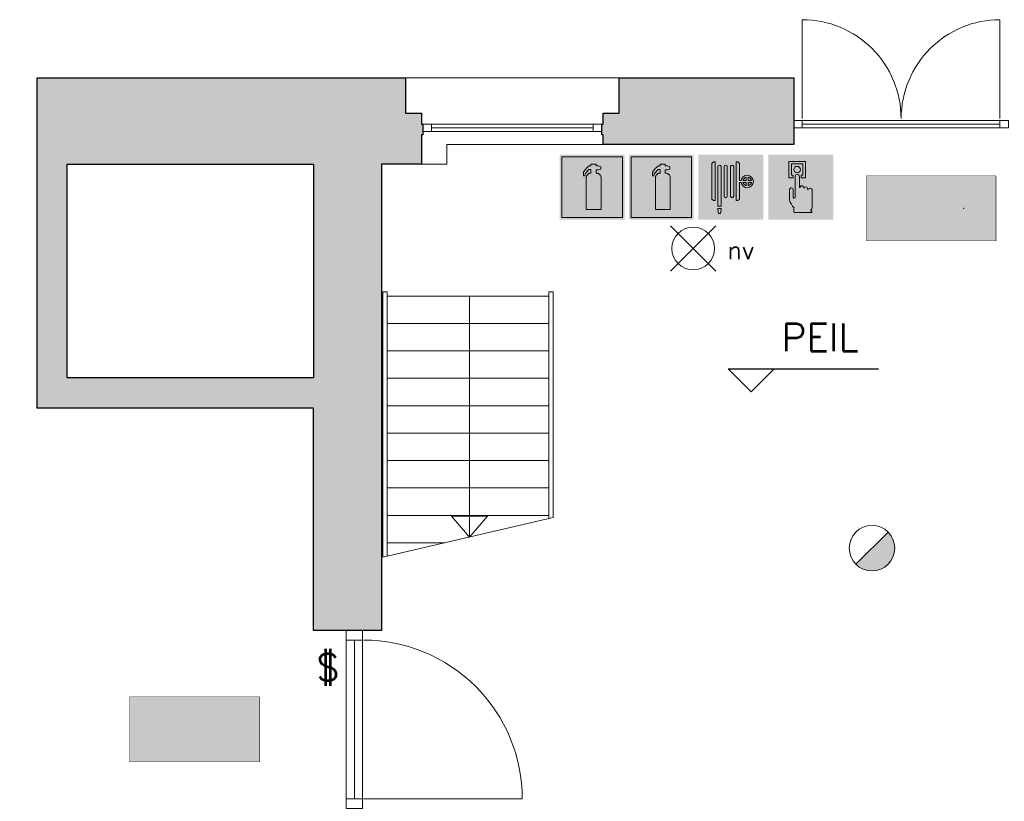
# Model space of a CAD drawing. Header units: millimetres. Extents: x -13022 to 1371524, y -38729 to 632593.
# Tile 39 of 256: x 663490 to 670314, y -17803 to -12387. Entities that reach past the tile are written whole.
import ezdxf

# ---------------------------------------------------------------- set-up
doc = ezdxf.new("R2010")
doc.units = ezdxf.units.MM
doc.header["$LTSCALE"] = 35
doc.linetypes.add('DASHED', pattern=[200, 100, -100])
for name, color, linetype, lineweight in [('A OPMER', 10, 'Continuous', 50), ('Al65----_beveiliging-inst', 92, 'Continuous', 9), ('B6 TEKST', 7, 'Continuous', 25), ('B95 tekst', 7, 'Continuous', 25), ('brandveiligheid voorzieningen', 10, 'Continuous', 9)]:
    doc.layers.add(name, color=color, linetype=linetype, lineweight=lineweight)
for name, color, linetype in [('LAYER102', 1, 'Continuous'), ('LAYER111', 7, 'Continuous'), ('LAYER22', 7, 'Continuous'), ('LAYER24', 7, 'Continuous'), ('LAYER28', 7, 'Continuous'), ('LAYER30', 7, 'Continuous'), ('LAYER31', 7, 'Continuous')]:
    doc.layers.add(name, color=color, linetype=linetype)
doc.styles.add('Algemeen', font='simplex.shx', dxfattribs={"height": 2.5})
doc.styles.add('SIMPLEX', font='SIMPLEX.SHX', dxfattribs={"width": 0.75})
doc.styles.get("Standard").update_dxf_attribs({"font": 'simplex.shx'})

# ---------------------------------------------------------------- blocks, each defined once
blk = doc.blocks.new('Vluchtrichting rechtdoor of naar beneden')
at = {"layer": 'Al65----_beveiliging-inst', "linetype": 'Continuous', "true_color": 0xffffff}
h = blk.add_hatch(color=7, dxfattribs=at)
edge = h.paths.add_edge_path()
edge.add_arc((-2.144871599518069, 5.962014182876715), 0.7575082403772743, 92.12804183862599, 178.1854773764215)
edge.add_arc((-2.162808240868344, 5.987162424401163), 0.7391926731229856, 180.0901010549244, 191.5625830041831)
edge.add_line((-2.887000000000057, 5.838999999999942), (-4.652000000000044, 5.838999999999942))
edge.add_line((-4.652000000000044, 5.838999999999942), (-5.698000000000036, 4.786999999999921))
edge.add_line((-5.698000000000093, 4.787000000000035), (-5.285000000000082, 4.372000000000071))
edge.add_line((-5.285000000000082, 4.371999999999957), (-4.410000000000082, 5.252999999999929))
edge.add_line((-4.410000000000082, 5.252999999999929), (-3.544000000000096, 5.252999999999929))
edge.add_line((-3.544000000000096, 5.252999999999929), (-5.5270000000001, 3.346000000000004))
edge.add_line((-5.527000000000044, 3.346000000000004), (-6.694000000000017, 3.346000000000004))
edge.add_line((-6.69399999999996, 3.346000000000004), (-6.69399999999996, 2.613000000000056))
edge.add_line((-6.69399999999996, 2.613000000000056), (-4.495999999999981, 2.613000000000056))
edge.add_line((-4.496000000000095, 2.613000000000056), (-4.136000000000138, 2.974000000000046))
edge.add_line((-4.136000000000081, 2.973999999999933), (-3.19300000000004, 2.02599999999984))
edge.add_line((-3.192999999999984, 2.025999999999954), (-3.192999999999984, 0.8519999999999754))
edge.add_line((-3.192999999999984, 0.8519999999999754), (-2.463999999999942, 0.8519999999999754))
edge.add_line((-2.463999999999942, 0.8519999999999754), (-2.463999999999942, 2.329999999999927))
edge.add_line((-2.463999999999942, 2.329999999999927), (-3.620999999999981, 3.492999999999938))
edge.add_line((-3.621000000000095, 3.492999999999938), (-3.192000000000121, 3.923000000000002))
edge.add_line((-3.192000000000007, 3.923000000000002), (-2.427999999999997, 3.153999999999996))
edge.add_line((-2.428000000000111, 3.153999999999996), (-2.033000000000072, 3.551999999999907))
edge.add_line((-2.033000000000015, 3.551999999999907), (-2.797000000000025, 4.320999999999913))
edge.add_line((-2.797000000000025, 4.320999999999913), (-2.317000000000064, 4.802999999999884))
edge.add_line((-2.317000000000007, 4.802999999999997), (-2.317000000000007, 5.267000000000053))
edge.add_line((-2.317000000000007, 5.267000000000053), (-2.173000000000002, 5.253000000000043))
edge.add_arc((-2.201310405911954, 6.011200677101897), 0.7587290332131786, 272.1383699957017, 358.096608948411)
edge.add_arc((-2.20364048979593, 5.95847877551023), 0.7611382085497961, 2.072151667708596, 87.69286938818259)
for points in [[(1.180499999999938, 2.889000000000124), (1.180499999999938, 5.804000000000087), (0.5774999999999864, 5.804000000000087), (0.5774999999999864, 2.889000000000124), (-0.5710000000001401, 2.889000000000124), (0.8789999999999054, 1.421000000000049), (2.333999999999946, 2.889000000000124)], [(3.807999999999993, 1.105999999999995), (6.432999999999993, 1.105999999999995), (6.432999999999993, 6.344000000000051), (3.807999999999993, 6.344000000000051)]]:
    blk.add_hatch(color=7, dxfattribs=at).paths.add_polyline_path(points)
at = {"layer": 'Al65----_beveiliging-inst', "color": 7, "true_color": 0xffffff, "const_width": 0.05}
blk.add_lwpolyline([(-7.5, 0), (7.5, 0), (7.5, 7.5), (-7.5, 7.5)], close=True, dxfattribs=at)
at = {"layer": 'Al65----_beveiliging-inst', "color": 255}
blk.add_point((3.75, 3.749999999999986), dxfattribs=at)
at = {"layer": 'Al65----_beveiliging-inst', "color": 7, "true_color": 0xffffff}
blk.add_solid([(-7.5, 0), (7.5, 0), (-7.5, 7.5), (7.5, 7.5)], dxfattribs=at)
at = {"layer": 'Al65----_beveiliging-inst', "color": 92}
blk.add_solid([(-7.25, 0.25), (7.25, 0.25), (-7.25, 7.25), (7.25, 7.25)], dxfattribs=at)
blk = doc.blocks.new('Vluchtrichting linksaf')
at = {"layer": 'Al65----_beveiliging-inst', "linetype": 'Continuous', "true_color": 0xffffff}
for points in [[(-6.69399999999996, 1.10590000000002), (-4.06899999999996, 1.10590000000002), (-4.06899999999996, 6.343900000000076), (-6.69399999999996, 6.343900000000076)], [(-1.985000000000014, 3.44789999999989), (0.92999999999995, 3.44789999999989), (0.92999999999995, 4.050899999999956), (-1.985000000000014, 4.050899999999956), (-1.985000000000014, 5.199399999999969), (-3.452999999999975, 3.749399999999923), (-1.985000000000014, 2.294399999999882)]]:
    blk.add_hatch(color=7, dxfattribs=at).paths.add_polyline_path(points)
h = blk.add_hatch(color=7, dxfattribs=at)
edge = h.paths.add_edge_path()
edge.add_ellipse((1.884371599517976, 5.962014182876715), major_axis=(-0.5356392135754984, 0.5356392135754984), ratio=0.9999999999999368, start_angle=226.8145226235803, end_angle=312.87195816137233, ccw=False)
edge.add_ellipse((1.902308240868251, 5.987162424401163), major_axis=(0.5226881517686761, 0.5226881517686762), ratio=0.9999999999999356, start_angle=303.43741699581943, end_angle=314.9098989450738, ccw=False)
edge.add_line((2.626499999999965, 5.838999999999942), (4.391499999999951, 5.838999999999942))
edge.add_line((4.391499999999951, 5.838999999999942), (5.437499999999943, 4.787000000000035))
edge.add_line((5.4375, 4.787000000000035), (5.024499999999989, 4.371999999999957))
edge.add_line((5.024499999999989, 4.371999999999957), (4.149499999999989, 5.252999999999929))
edge.add_line((4.149499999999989, 5.252999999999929), (3.283500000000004, 5.252999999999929))
edge.add_line((3.283500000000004, 5.252999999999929), (5.266500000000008, 3.346000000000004))
edge.add_line((5.266499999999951, 3.346000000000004), (6.433499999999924, 3.346000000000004))
edge.add_line((6.433499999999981, 3.346000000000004), (6.433499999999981, 2.613000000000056))
edge.add_line((6.433499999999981, 2.613000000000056), (4.235500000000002, 2.613000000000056))
edge.add_line((4.235500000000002, 2.613000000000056), (3.875500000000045, 2.973999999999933))
edge.add_line((3.875499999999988, 2.973999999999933), (2.932499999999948, 2.025999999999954))
edge.add_line((2.932500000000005, 2.025999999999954), (2.932500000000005, 0.8519999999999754))
edge.add_line((2.932500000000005, 0.8519999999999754), (2.203499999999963, 0.8519999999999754))
edge.add_line((2.203499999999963, 0.8519999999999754), (2.203499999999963, 2.329999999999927))
edge.add_line((2.203499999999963, 2.329999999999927), (3.360500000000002, 3.492999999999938))
edge.add_line((3.360500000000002, 3.492999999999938), (2.931500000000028, 3.923000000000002))
edge.add_line((2.931500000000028, 3.923000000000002), (2.167500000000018, 3.153999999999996))
edge.add_line((2.167500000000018, 3.153999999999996), (1.77249999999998, 3.551999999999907))
edge.add_line((1.772499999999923, 3.551999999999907), (2.536499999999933, 4.320999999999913))
edge.add_line((2.536499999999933, 4.320999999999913), (2.056499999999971, 4.802999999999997))
edge.add_line((2.056500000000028, 4.802999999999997), (2.056500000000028, 5.267000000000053))
edge.add_line((2.056500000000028, 5.267000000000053), (1.912500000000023, 5.252999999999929))
edge.add_ellipse((1.940810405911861, 6.011200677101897), major_axis=(-0.536502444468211, 0.536502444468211), ratio=0.9999999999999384, start_angle=46.90339105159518, end_angle=132.861630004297, ccw=False)
edge.add_ellipse((1.943140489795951, 5.95847877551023), major_axis=(-0.5382059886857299, 0.5382059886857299), ratio=0.9999999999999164, start_angle=-42.69286938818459, end_angle=42.92784833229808, ccw=False)
at = {"layer": 'Al65----_beveiliging-inst', "color": 7, "true_color": 0xffffff, "const_width": 0.05}
blk.add_lwpolyline([(-7.5, 0), (7.5, 0), (7.5, 7.5), (-7.5, 7.5)], close=True, dxfattribs=at)
at = {"layer": 'Al65----_beveiliging-inst', "color": 7, "true_color": 0xffffff}
blk.add_solid([(-7.5, 0), (7.5, 0), (-7.5, 7.5), (7.5, 7.5)], dxfattribs=at)
at = {"layer": 'Al65----_beveiliging-inst', "color": 92}
blk.add_solid([(-7.25, 0.25), (7.25, 0.25), (-7.25, 7.25), (7.25, 7.25)], dxfattribs=at)
blk = doc.blocks.new('Panieksluiting')
at = {"layer": 'brandveiligheid voorzieningen', "lineweight": 0, "style": 'Algemeen'}
blk.add_text('$', height=3.094130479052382, dxfattribs=at).set_placement((158.4270897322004, -91.61071185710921))
blk = doc.blocks.new('Handbrandblusser')
at = {"ltscale": 0.1}
h = blk.add_hatch(color=10, dxfattribs=at)
h.paths.add_polyline_path([(15.58817086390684, 7.19129838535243), (8.58817086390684, 7.191298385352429), (8.58817086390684, 0.1912983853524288), (15.58817086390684, 0.1912983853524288)])
h.paths.add_polyline_path([(11.40672454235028, 1.098164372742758), (13.12900348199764, 1.098164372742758), (13.12900348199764, 4.758457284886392), (13.12677351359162, 4.788704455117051), (13.12008360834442, 4.836965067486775), (13.1104204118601, 4.880023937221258), (13.08886405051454, 4.945816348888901), (13.06414856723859, 4.998700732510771), (13.02586744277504, 5.058231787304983), (12.9868429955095, 5.10755201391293), (12.95413679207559, 5.140689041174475), (12.91511234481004, 5.174693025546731), (12.85471736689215, 5.214862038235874), (12.8034280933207, 5.240967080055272), (12.75566960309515, 5.259943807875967), (12.69731876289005, 5.276512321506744), (12.64287036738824, 5.285856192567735), (12.59604103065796, 5.28951667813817), (12.54084931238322, 5.286337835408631), (12.54084931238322, 5.674156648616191), (12.81457793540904, 5.67415664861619), (13.0845899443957, 5.754687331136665), (13.0845899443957, 6.042806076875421), (12.81532125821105, 6.123336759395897), (12.53954849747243, 6.123336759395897), (12.53954849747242, 6.319943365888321), (11.93857200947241, 6.319943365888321), (11.93857200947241, 6.126611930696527), (11.75088300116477, 6.127189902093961), (11.71873428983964, 6.117557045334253), (11.67878068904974, 6.100892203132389), (11.63603962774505, 6.075461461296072), (11.59274107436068, 6.04087950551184), (11.52677117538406, 5.963623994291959), (11.43701494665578, 5.860263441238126), (11.3073051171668, 5.71442198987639), (11.15195065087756, 5.537081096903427), (11.1285359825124, 5.493347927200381), (11.1142270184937, 5.460018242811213), (11.10103303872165, 5.420716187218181), (11.09192733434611, 5.385170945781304), (11.08560909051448, 5.350011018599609), (11.08282162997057, 5.317451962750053), (11.08207830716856, 5.281714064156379), (11.08300746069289, 5.251563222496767), (11.07384385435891, 5.179348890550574), (11.07204344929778, 5.126432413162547), (11.07018514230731, 5.071814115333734), (11.06888432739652, 4.982228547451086), (11.2439368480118, 4.982228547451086), (11.25973245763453, 5.227384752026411), (11.71483184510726, 5.697949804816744), (11.93857200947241, 5.697949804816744), (11.93857200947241, 5.305699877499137), (11.91645815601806, 5.30415862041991), (11.8861677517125, 5.30107610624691), (11.84937327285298, 5.295007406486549), (11.80533139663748, 5.284411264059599), (11.761289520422, 5.269672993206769), (11.72170758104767, 5.252333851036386), (11.68881554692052, 5.235669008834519), (11.65592351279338, 5.215440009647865), (11.6274914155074, 5.195018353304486), (11.59980264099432, 5.173633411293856), (11.5775029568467, 5.152922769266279), (11.5553891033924, 5.130767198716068), (11.53234609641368, 5.105047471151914), (11.51320553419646, 5.080387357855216), (11.49871073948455, 5.059291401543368), (11.48718923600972, 5.041566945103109), (11.47343776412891, 5.017484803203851), (11.46024378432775, 4.99166874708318), (11.45039475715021, 4.969513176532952), (11.4394307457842, 4.941288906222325), (11.42883839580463, 4.909307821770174), (11.42103350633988, 4.880698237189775), (11.41360027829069, 4.843515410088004), (11.40858284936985, 4.803635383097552), (11.40672454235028, 4.773002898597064)], flags=16)
at = {"layer": 'brandveiligheid voorzieningen', "ltscale": 0.1, "true_color": 0xffffff}
blk.add_hatch(color=7, dxfattribs=at).paths.add_polyline_path([(13.12900348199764, 4.758457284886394), (13.12677351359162, 4.788704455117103), (13.12008360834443, 4.836965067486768), (13.11042041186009, 4.880023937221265), (13.08886405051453, 4.945816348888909), (13.06414856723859, 4.998700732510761), (13.02586744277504, 5.058231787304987), (12.98684299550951, 5.107552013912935), (12.95413679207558, 5.14068904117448), (12.91511234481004, 5.174693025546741), (12.85471736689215, 5.214862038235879), (12.8034280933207, 5.240967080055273), (12.75566960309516, 5.259943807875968), (12.69731876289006, 5.276512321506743), (12.64287036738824, 5.285856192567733), (12.59604103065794, 5.28951667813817), (12.54084931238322, 5.286337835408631), (12.54084931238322, 5.674156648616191), (12.81457793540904, 5.67415664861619), (13.0845899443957, 5.754687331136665), (13.0845899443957, 6.042806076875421), (12.81532125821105, 6.123336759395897), (12.53954849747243, 6.123336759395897), (12.53954849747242, 6.319943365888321), (11.93857200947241, 6.319943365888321), (11.93857200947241, 6.126611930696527), (11.75088300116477, 6.127189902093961), (11.71873428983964, 6.117557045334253), (11.67878068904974, 6.100892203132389), (11.63603962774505, 6.075461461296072), (11.59274107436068, 6.04087950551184), (11.52677117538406, 5.963623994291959), (11.43701494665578, 5.860263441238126), (11.3073051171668, 5.71442198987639), (11.15195065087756, 5.537081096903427), (11.1285359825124, 5.493347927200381), (11.1142270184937, 5.460018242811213), (11.10103303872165, 5.420716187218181), (11.09192733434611, 5.385170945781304), (11.08560909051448, 5.350011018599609), (11.08282162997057, 5.317451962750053), (11.08207830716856, 5.281714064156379), (11.08300746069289, 5.251563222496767), (11.07384385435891, 5.179348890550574), (11.07204344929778, 5.126432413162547), (11.07018514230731, 5.071814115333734), (11.06888432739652, 4.982228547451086), (11.2439368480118, 4.982228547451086), (11.25973245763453, 5.227384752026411), (11.71483184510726, 5.697949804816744), (11.93857200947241, 5.697949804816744), (11.93857200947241, 5.305699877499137), (11.91645815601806, 5.30415862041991), (11.8861677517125, 5.30107610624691), (11.84937327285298, 5.295007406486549), (11.80533139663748, 5.284411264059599), (11.761289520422, 5.269672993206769), (11.72170758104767, 5.252333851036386), (11.68881554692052, 5.235669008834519), (11.65592351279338, 5.215440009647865), (11.6274914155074, 5.195018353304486), (11.59980264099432, 5.173633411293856), (11.5775029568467, 5.152922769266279), (11.5553891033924, 5.130767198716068), (11.53234609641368, 5.105047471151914), (11.51320553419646, 5.080387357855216), (11.49871073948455, 5.059291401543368), (11.48718923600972, 5.041566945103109), (11.47343776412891, 5.017484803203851), (11.46024378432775, 4.99166874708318), (11.45039475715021, 4.969513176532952), (11.4394307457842, 4.941288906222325), (11.42883839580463, 4.909307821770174), (11.42103350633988, 4.880698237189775), (11.41360027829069, 4.843515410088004), (11.40858284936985, 4.803635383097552), (11.40672454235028, 4.773002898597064), (11.40672454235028, 1.098164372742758), (13.12900348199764, 1.098164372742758)])
at = {"color": 10, "lineweight": 5, "ltscale": 0.1}
blk.add_lwpolyline([(11.40672454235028, 1.099223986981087), (11.40672454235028, 4.773002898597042), (11.40858284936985, 4.803635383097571), (11.41360027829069, 4.843515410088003), (11.42103350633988, 4.88069823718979), (11.42883839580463, 4.909307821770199), (11.43943074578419, 4.941288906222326), (11.45039475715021, 4.969513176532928), (11.46024378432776, 4.991668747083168), (11.4734377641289, 5.017484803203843), (11.48718923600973, 5.041566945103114), (11.49871073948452, 5.059291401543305), (11.51320553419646, 5.080387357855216), (11.53234609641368, 5.10504747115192), (11.55538910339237, 5.130767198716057), (11.57750295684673, 5.152922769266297), (11.59980264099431, 5.173633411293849), (11.62749141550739, 5.195018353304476), (11.65592351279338, 5.215440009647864), (11.68881554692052, 5.23566900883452), (11.72170758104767, 5.252333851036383), (11.761289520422, 5.269672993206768), (11.80533139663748, 5.284411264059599), (11.84937327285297, 5.295007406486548), (11.88616775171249, 5.30107610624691), (11.91645815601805, 5.304158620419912), (11.93857200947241, 5.305699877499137), (11.93857200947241, 5.697949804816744), (11.71483184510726, 5.697949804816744), (11.25973245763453, 5.22738475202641), (11.2439368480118, 4.982228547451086), (11.06888432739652, 4.982228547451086), (11.07018514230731, 5.071814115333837), (11.07204344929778, 5.126432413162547), (11.07384385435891, 5.179348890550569), (11.0830074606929, 5.25156322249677), (11.08207830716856, 5.281714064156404), (11.08282162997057, 5.317451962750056), (11.08560909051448, 5.350011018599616), (11.09192733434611, 5.385170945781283), (11.10103303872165, 5.420716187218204), (11.11422701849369, 5.460018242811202), (11.1285359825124, 5.493347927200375), (11.15195065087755, 5.537081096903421), (11.30730511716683, 5.714421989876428), (11.43701494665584, 5.860263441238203), (11.52677117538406, 5.963623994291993), (11.59274107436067, 6.040879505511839), (11.63603962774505, 6.075461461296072), (11.67878068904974, 6.100892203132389), (11.71873428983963, 6.117557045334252), (11.75088300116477, 6.12718990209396), (11.93857200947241, 6.126611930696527), (11.93857200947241, 6.319943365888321), (12.53954849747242, 6.319943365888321), (12.53954849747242, 6.123336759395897), (12.81532125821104, 6.123336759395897), (13.0845899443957, 6.042806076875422), (13.0845899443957, 5.754687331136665), (12.81457793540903, 5.67415664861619), (12.54084931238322, 5.67415664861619), (12.54084931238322, 5.286337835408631), (12.59604103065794, 5.28951667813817), (12.64287036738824, 5.285856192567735), (12.69731876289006, 5.276512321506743), (12.75566960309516, 5.25994380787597), (12.80342809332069, 5.24096708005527), (12.85471736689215, 5.214862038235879), (12.91511234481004, 5.17469302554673), (12.95413679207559, 5.140689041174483), (12.98684299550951, 5.107552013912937), (13.02586744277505, 5.058231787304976), (13.06414856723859, 4.99870073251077), (13.08886405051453, 4.945816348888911), (13.1104204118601, 4.880023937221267), (13.12008360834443, 4.836965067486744), (13.12677351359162, 4.788704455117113), (13.12900348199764, 4.75845728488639), (13.12900348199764, 1.098164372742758), (11.40672454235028, 1.098164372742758)], dxfattribs=at)
at = {"layer": 'Al65----_beveiliging-inst', "color": 7, "true_color": 0xffffff}
blk.add_solid([(8.33817086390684, -0.05870161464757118), (15.83817086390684, -0.05870161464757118), (8.33817086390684, 7.441298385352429), (15.83817086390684, 7.441298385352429)], dxfattribs=at)
at = {"layer": 'brandveiligheid voorzieningen', "color": 10, "ltscale": 0.1}
blk.add_lwpolyline([(8.58817086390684, 0.1912983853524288), (15.58817086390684, 0.1912983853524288), (15.58817086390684, 7.191298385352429), (8.58817086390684, 7.191298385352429)], close=True, dxfattribs=at)
blk = doc.blocks.new('Brandslanghaspel')
at = {"layer": 'brandveiligheid voorzieningen', "true_color": 0xffffff}
h = blk.add_hatch(color=7, dxfattribs=at)
h.paths.add_polyline_path([(-1.813099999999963, 2.182999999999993), (-1.98090000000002, 2.182999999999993), (-2.175299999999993, 2.364000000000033), (-2.175299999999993, 6.484000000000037), (-1.992600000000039, 6.663999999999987), (-1.813099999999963, 6.663999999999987)])
edge = h.paths.add_edge_path()
edge.add_arc((0.1716685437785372, 6.09723145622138), 0.1928873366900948, 92.01095951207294, 177.989040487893)
edge.add_line((-0.02109999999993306, 6.104000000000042), (-0.0213999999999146, 6.104000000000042))
edge.add_line((-0.02139999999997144, 6.104000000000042), (-0.02139999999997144, 2.701999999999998))
edge.add_line((-0.02139999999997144, 2.701999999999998), (-0.0210999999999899, 2.701999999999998))
edge.add_arc((0.1722579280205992, 2.711448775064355), 0.1935886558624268, 182.7976335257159, 267.8217742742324)
edge.add_arc((0.1572870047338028, 2.711391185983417), 0.1935409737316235, 272.2543291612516, 357.2187455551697)
edge.add_line((0.3505999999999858, 2.701999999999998), (0.3514999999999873, 2.701999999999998))
edge.add_line((0.3514999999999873, 2.701999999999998), (0.3514999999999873, 6.104000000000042))
edge.add_line((0.3514999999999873, 6.104000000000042), (0.3505999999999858, 6.104000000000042))
edge.add_arc((0.1577038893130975, 6.097115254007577), 0.1930189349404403, 2.044102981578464, 87.86340990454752)
edge = h.paths.add_edge_path()
edge.add_arc((-0.5786580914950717, 6.097058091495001), 0.193066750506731, 92.0605713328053, 177.9394286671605)
edge.add_line((-0.7716000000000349, 6.104000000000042), (-0.7720000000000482, 6.104000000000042))
edge.add_line((-0.7719999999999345, 6.104000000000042), (-0.7719999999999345, 2.701999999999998))
edge.add_line((-0.7719999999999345, 2.701999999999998), (-0.7715999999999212, 2.701999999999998))
edge.add_arc((-0.5778912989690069, 2.711803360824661), 0.1939566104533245, 182.8971976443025, 267.7222101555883)
edge.add_arc((-0.5932938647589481, 2.711893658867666), 0.1940462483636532, 272.2723529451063, 357.0774452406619)
edge.add_line((-0.3994999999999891, 2.701999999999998), (-0.3992000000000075, 2.701999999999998))
edge.add_line((-0.3992000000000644, 2.701999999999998), (-0.3992000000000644, 6.104000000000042))
edge.add_line((-0.3992000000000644, 6.104000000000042), (-0.3995000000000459, 6.104000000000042))
edge.add_arc((-0.5926308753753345, 6.096865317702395), 0.1932626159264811, 2.115670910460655, 87.91512499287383)
edge = h.paths.add_edge_path()
edge.add_arc((-1.296258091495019, 6.096843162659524), 0.1932744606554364, 91.99902916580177, 177.8778865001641)
edge.add_line((-1.489399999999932, 6.104000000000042), (-1.489399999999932, 1.534999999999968))
edge.add_line((-1.489399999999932, 1.534999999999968), (-1.116599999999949, 1.534999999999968))
edge.add_line((-1.116600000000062, 1.534999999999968), (-1.116600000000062, 6.104000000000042))
edge.add_line((-1.116600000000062, 6.104000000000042), (-1.117300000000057, 6.104000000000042))
edge.add_arc((-1.310265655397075, 6.097045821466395), 0.1930909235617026, 2.06395649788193, 87.84355638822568)
h.paths.add_polyline_path([(-1.115099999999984, 1.101999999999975), (-1.183300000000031, 0.7010000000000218), (-1.422400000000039, 0.7010000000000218), (-1.490300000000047, 1.105000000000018), (-1.490300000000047, 1.263000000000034), (-1.115099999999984, 1.263000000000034)])
edge = h.paths.add_edge_path()
edge.add_line((1.000700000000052, 4.489071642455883), (1.000700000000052, 6.484000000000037))
edge.add_line((1.000700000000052, 6.484000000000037), (0.8176000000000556, 6.663999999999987))
edge.add_line((0.8175999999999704, 6.663999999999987), (0.638499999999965, 6.663999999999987))
edge.add_line((0.6385000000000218, 6.663999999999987), (0.6385000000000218, 2.182999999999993))
edge.add_line((0.6385000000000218, 2.182999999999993), (0.8062000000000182, 2.182999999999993))
edge.add_line((0.8061999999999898, 2.182999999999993), (1.000699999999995, 2.364000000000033))
edge.add_line((1.000700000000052, 2.364000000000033), (1.000700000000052, 4.284999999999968))
edge.add_line((1.000700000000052, 4.284999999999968), (1.222800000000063, 4.284999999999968))
edge.add_arc((1.886564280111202, 4.339630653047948), 0.6660086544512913, 184.7050839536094, 271.9304783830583)
edge.add_arc((1.880673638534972, 4.423703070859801), 0.7502380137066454, 272.1638024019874, 357.8838316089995)
edge.add_arc((1.881752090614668, 4.368336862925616), 0.7491588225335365, 2.116161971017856, 87.9156160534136)
edge.add_arc((1.931546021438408, 4.376156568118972), 0.7411864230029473, 91.74313928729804, 171.2428322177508)
edge.add_arc((1.018200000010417, -221.5109638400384), 226.0000361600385, 89.95416337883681, 90.00443661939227)
edge = h.paths.add_edge_path(flags=16)
edge.add_line((1.802599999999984, 4.284999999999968), (1.802599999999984, 3.899999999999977))
edge.add_arc((1.920998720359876, 4.40720147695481), 0.5208373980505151, 193.5695191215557, 256.860438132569, ccw=False)
edge.add_line((1.414700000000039, 4.284999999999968), (1.802600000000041, 4.284999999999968))
edge = h.paths.add_edge_path(flags=16)
edge.add_line((1.802599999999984, 4.890999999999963), (1.802599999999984, 4.489000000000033))
edge.add_line((1.802599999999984, 4.489000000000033), (1.41119999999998, 4.489000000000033))
edge.add_arc((1.921221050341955, 4.383967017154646), 0.5207239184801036, 103.16759908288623, 168.3632784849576, ccw=False)
edge = h.paths.add_edge_path(flags=16)
edge.add_arc((1.898736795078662, 4.385323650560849), 0.5189254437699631, 11.52470556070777, 78.04824712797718)
edge.add_line((2.006200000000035, 4.893000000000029), (2.006200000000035, 4.489000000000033))
edge.add_line((2.006199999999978, 4.489000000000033), (2.407199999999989, 4.489000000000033))
edge = h.paths.add_edge_path(flags=16)
edge.add_arc((1.897128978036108, 4.407672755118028), 0.5212128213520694, 282.0792177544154, 346.3871435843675)
edge.add_line((2.403700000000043, 4.284999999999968), (2.006200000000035, 4.284999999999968))
edge.add_line((2.006200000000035, 4.284999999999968), (2.006200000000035, 3.898000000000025))
at = {"layer": 'Al65----_beveiliging-inst', "color": 7, "true_color": 0xffffff}
blk.add_solid([(-3.75, 0), (3.75, 0), (-3.75, 7.5), (3.75, 7.5)], dxfattribs=at)
blk.add_solid([(-3.75, 0), (3.75, 0), (-3.75, 7.5), (3.75, 7.5)], dxfattribs=at)
at = {"layer": 'Al65----_beveiliging-inst', "color": 10}
blk.add_solid([(-3.5, 0.25), (3.5, 0.25), (-3.5, 7.25), (3.5, 7.25)], dxfattribs=at)
at = {"layer": 'brandveiligheid voorzieningen', "color": 7, "true_color": 0xffffff}
for points in [[(-2.175299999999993, 6.484000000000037), (-1.992599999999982, 6.663999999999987)], [(-2.175299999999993, 2.364000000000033), (-2.175299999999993, 6.484000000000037)], [(-1.992600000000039, 6.663999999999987), (-1.81310000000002, 6.663999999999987)], [(-1.813099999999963, 6.663999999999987), (-1.813099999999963, 2.182999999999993)], [(-1.489399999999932, 6.104000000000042), (-1.489399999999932, 1.534999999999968)], [(-1.116600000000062, 6.104000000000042), (-1.117300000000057, 6.104000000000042)], [(-1.116600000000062, 1.534999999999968), (-1.116600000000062, 6.104000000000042)], [(-0.7716000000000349, 6.104000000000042), (-0.7720000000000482, 6.104000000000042)], [(-0.7719999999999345, 6.104000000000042), (-0.7719999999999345, 2.701999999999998)], [(-0.3992000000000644, 6.104000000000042), (-0.3995000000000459, 6.104000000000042)], [(-0.3992000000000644, 2.701999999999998), (-0.3992000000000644, 6.104000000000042)], [(-0.02109999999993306, 6.104000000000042), (-0.0213999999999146, 6.104000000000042)], [(-0.02139999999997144, 6.104000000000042), (-0.02139999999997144, 2.701999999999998)], [(0.3514999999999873, 6.104000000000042), (0.3505999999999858, 6.104000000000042)], [(0.3514999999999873, 2.701999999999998), (0.3514999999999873, 6.104000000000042)], [(0.8175999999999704, 6.663999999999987), (0.638499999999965, 6.663999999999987)], [(0.6385000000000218, 6.663999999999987), (0.6385000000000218, 2.182999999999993)], [(1.000700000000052, 6.484000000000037), (0.8176000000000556, 6.663999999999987)], [(1.000700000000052, 4.489071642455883), (1.000700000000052, 6.484000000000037)], [(1.802599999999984, 4.890999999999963), (1.802599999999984, 4.489000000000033)], [(2.006200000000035, 4.489000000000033), (2.006200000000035, 4.893000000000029)], [(1.000700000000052, 2.364000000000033), (1.000700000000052, 4.284999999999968)], [(1.000700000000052, 4.284999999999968), (1.222800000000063, 4.284999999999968)], [(1.802599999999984, 4.489000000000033), (1.41119999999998, 4.489000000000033)], [(1.414700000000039, 4.284999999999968), (1.802600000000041, 4.284999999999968)], [(1.802599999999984, 4.284999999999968), (1.802599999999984, 3.899999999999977)], [(2.407199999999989, 4.489000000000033), (2.006199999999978, 4.489000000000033)], [(2.006200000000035, 3.898000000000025), (2.006200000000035, 4.284999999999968)], [(2.006200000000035, 4.284999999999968), (2.403700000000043, 4.284999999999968)], [(-1.98090000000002, 2.182999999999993), (-2.17530000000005, 2.364000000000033)], [(-0.7719999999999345, 2.701999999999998), (-0.7715999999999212, 2.701999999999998)], [(-0.3994999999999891, 2.701999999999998), (-0.3992000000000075, 2.701999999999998)], [(-0.02139999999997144, 2.701999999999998), (-0.0210999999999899, 2.701999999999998)], [(0.3505999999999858, 2.701999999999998), (0.3514999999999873, 2.701999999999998)], [(0.8061999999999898, 2.182999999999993), (1.000699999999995, 2.364000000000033)], [(-1.813099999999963, 2.182999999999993), (-1.980899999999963, 2.182999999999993)], [(-1.490300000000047, 1.105000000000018), (-1.490300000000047, 1.263000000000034)], [(-1.490300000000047, 1.263000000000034), (-1.115100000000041, 1.263000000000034)], [(-1.489399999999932, 1.534999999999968), (-1.116599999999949, 1.534999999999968)], [(-1.115099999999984, 1.263000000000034), (-1.115099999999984, 1.101999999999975)], [(0.6385000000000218, 2.182999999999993), (0.8062000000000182, 2.182999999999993)], [(-1.422400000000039, 0.7010000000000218), (-1.490300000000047, 1.105000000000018)], [(-1.183300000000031, 0.7010000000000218), (-1.422400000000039, 0.7010000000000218)], [(-1.115099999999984, 1.101999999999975), (-1.183299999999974, 0.7010000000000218)]]:
    blk.add_lwpolyline(points, dxfattribs=at)
for points in [[(-1.30299999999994, 6.289999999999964, 0.3932999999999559), (-1.48939999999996, 6.104000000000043)], [(-1.117299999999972, 6.104000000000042, 0.3927999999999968), (-1.302999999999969, 6.289999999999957)], [(-0.5855999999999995, 6.289999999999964, 0.3932999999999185), (-0.7716000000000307, 6.104000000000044)], [(-0.3994999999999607, 6.104000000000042, 0.3929000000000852), (-0.5855999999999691, 6.290000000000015)], [(0.1648999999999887, 6.289999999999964, 0.3937999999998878), (-0.02110000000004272, 6.104000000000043)], [(0.3506000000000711, 6.104000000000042, 0.3929999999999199), (0.1649000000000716, 6.289999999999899)], [(1.908999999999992, 5.116999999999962, 0.361500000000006), (1.199000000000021, 4.489000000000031)], [(1.411200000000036, 4.489000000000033, -0.2924000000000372), (1.802600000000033, 4.890999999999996)], [(2.630400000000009, 4.395999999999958, 0.392899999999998), (1.908999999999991, 5.116999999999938)], [(2.006199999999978, 4.893000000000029, -0.2987000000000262), (2.407199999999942, 4.489000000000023)], [(1.199000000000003, 4.489000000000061, 0.0002193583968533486), (1.000699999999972, 4.489071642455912)], [(1.222799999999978, 4.284999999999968, 0.400099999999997), (1.908999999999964, 3.673999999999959)], [(1.802599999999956, 3.899999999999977, -0.2833999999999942), (1.414699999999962, 4.28499999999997)], [(1.908999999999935, 3.673999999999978, 0.3925000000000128), (2.630399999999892, 4.39599999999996)], [(2.403699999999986, 4.284999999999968, -0.288199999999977), (2.006199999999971, 3.898000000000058)], [(-0.7715999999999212, 2.701999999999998, 0.3880000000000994), (-0.5855999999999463, 2.517999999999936)], [(-0.5855999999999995, 2.518000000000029, 0.3878999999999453), (-0.399499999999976, 2.701999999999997)], [(-0.02109999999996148, 2.701999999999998, 0.3889999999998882), (0.1649000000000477, 2.518000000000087)], [(0.1649000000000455, 2.518000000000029, 0.3887000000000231), (0.3506000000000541, 2.701999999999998)]]:
    blk.add_lwpolyline(points, format="xyb", dxfattribs=at)
blk.add_point((4.999999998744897e-05, 3.75), dxfattribs=at)
blk = doc.blocks.new('Handbrandmelder')
at = {"layer": 'brandveiligheid voorzieningen', "true_color": 0xffffff}
h = blk.add_hatch(color=7, dxfattribs=at)
h.paths.add_polyline_path([(-1.362300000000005, 6.704000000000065), (-1.362300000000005, 4.817999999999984), (-0.8615999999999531, 4.817999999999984), (-0.8615999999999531, 5.105000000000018), (-1.086699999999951, 5.105000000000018), (-1.086699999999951, 6.416000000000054), (0.2412000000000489, 6.416000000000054), (0.2412000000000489, 5.105000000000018), (0.04229999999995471, 5.105000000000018), (0.04229999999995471, 4.817999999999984), (0.5291999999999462, 4.817999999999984), (0.5291999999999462, 6.704000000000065)])
edge = h.paths.add_edge_path()
edge.add_line((-0.7744000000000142, 0.7949999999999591), (1.217199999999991, 0.7949999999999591))
edge.add_arc((1.184803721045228, 0.9150839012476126), 0.1243770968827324, 285.0978454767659, 344.5738128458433)
edge.add_arc((1.195484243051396, 0.8747174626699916), 0.109458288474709, 3.814851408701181, 78.55699892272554)
edge.add_arc((1.215450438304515, 1.081053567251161), 0.09906901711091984, 186.406081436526, 271.01189771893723, ccw=False)
edge.add_arc((0.8951311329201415, 1.429528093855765), 0.4224763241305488, 301.679206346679, 358.7077007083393)
edge.add_line((1.317499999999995, 1.419999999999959), (1.317499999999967, 3.355999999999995))
edge.add_arc((1.081486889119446, 3.369604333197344), 0.2364048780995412, 356.7009913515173, 450.505791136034)
edge.add_arc((1.075081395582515, 3.342345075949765), 0.2636902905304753, 89.06159279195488, 168.7031401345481)
edge.add_line((0.8165000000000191, 3.394000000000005), (0.8164999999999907, 3.518000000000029))
edge.add_arc((0.5556438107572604, 3.507110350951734), 0.2610833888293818, 2.390469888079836, 87.79258356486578)
edge.add_arc((0.5704530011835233, 3.50642776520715), 0.2616154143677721, 91.0410009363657, 151.5647371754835)
edge.add_line((0.3404000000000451, 3.630999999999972), (0.3404000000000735, 3.643000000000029))
edge.add_arc((0.0797851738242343, 3.632360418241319), 0.260831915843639, 2.337797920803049, 87.79954707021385)
edge.add_arc((0.09911405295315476, 3.633166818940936), 0.2600000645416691, 92.05296153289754, 177.8325614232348)
edge.add_line((-0.1607000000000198, 3.643000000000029), (-0.1607000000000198, 4.966999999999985))
edge.add_arc((-0.4109663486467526, 4.968042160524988), 0.2502685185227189, 359.7614099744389, 447.1448072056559)
edge.add_arc((-0.3888415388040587, 4.957652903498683), 0.2605261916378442, 92.12460751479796, 177.9439144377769)
edge.add_line((-0.6491999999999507, 4.966999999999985), (-0.6491999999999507, 2.557000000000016))
edge.add_arc((-0.7221004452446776, 2.557732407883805), 0.07290412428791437, 299.05017427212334, 359.42438665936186, ccw=False)
edge.add_line((-0.6866999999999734, 2.494000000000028), (-0.7617999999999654, 2.456999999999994))
edge.add_line((-0.7617999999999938, 2.456999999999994), (-0.7867999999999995, 2.456999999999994))
edge.add_line((-0.7867999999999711, 2.456999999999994), (-0.874499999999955, 2.56899999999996))
edge.add_line((-0.8745000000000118, 2.56899999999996), (-0.8745000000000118, 3.418999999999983))
edge.add_arc((-1.086056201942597, 3.443345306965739), 0.2129523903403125, 353.4354350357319, 446.9700572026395)
edge.add_arc((-1.078000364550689, 3.420914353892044), 0.2351074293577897, 89.22004572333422, 180.4665340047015)
edge.add_line((-1.313099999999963, 3.418999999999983), (-1.313099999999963, 2.281999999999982))
edge.add_line((-1.313099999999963, 2.282000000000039), (-1.313099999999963, 2.219000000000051))
edge.add_arc((0.9800915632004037, 3.05278358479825), 2.44006610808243, 199.9808058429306, 224.0251806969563)
edge.add_arc((-28.56458777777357, 4.729210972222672), 27.99404121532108, 352.66871906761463, 353.08124823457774, ccw=False)
edge.add_arc((-0.07303414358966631, 1.025300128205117), 0.7382087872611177, 169.7231517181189, 198.1780845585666)
edge = h.paths.add_edge_path(flags=17)
edge.add_arc((-0.4353433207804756, 5.779888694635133), 0.3920893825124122, 271.8332605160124, 357.9700289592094)
edge.add_arc((-0.4344971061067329, 5.742470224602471), 0.3917044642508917, 3.443843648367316, 88.28877503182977)
edge.add_arc((-0.4184133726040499, 5.749796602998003), 0.3842284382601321, 90.65414391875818, 177.5830480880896)
edge.add_arc((-0.4087352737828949, 5.781623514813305), 0.3938747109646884, 182.2733025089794, 267.9536111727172)
at = {"layer": 'Al65----_beveiliging-inst', "color": 7, "true_color": 0xffffff}
blk.add_solid([(-3.75, 0), (3.75, 0), (-3.75, 7.5), (3.75, 7.5)], dxfattribs=at)
at = {"layer": 'Al65----_beveiliging-inst', "color": 10}
blk.add_solid([(-3.5, 0.25), (3.5, 0.25), (-3.5, 7.25), (3.5, 7.25)], dxfattribs=at)
at = {"layer": 'brandveiligheid voorzieningen', "color": 7, "true_color": 0xffffff}
for points in [[(-1.362300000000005, 6.704000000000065), (-1.362300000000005, 4.818000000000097)], [(0.5291999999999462, 6.704000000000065), (-1.362300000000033, 6.704000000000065)], [(-1.086699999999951, 5.105000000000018), (-1.086699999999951, 6.416000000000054)], [(-1.086699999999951, 6.416000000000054), (0.2412000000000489, 6.416000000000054)], [(0.2412000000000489, 6.416000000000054), (0.2412000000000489, 5.105000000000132)], [(0.5291999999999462, 4.817999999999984), (0.5291999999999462, 6.704000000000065)], [(-1.362300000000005, 4.817999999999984), (-0.8616000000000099, 4.817999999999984)], [(-0.8615999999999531, 5.105000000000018), (-1.086699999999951, 5.105000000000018)], [(-0.8615999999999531, 4.817999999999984), (-0.8615999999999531, 5.105000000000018)], [(-0.6491999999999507, 4.966999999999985), (-0.6491999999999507, 2.557000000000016)], [(-0.1607000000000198, 3.643000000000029), (-0.1607000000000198, 4.966999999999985)], [(0.2412000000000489, 5.105000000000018), (0.04230000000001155, 5.105000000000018)], [(0.04229999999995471, 5.105000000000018), (0.04229999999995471, 4.817999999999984)], [(0.04229999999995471, 4.817999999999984), (0.5291999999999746, 4.817999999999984)], [(-1.313099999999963, 3.418999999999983), (-1.313099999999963, 2.281999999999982)], [(-0.8745000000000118, 2.56899999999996), (-0.8745000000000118, 3.418999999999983)], [(0.3404000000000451, 3.630999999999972), (0.3404000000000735, 3.643000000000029)], [(0.8165000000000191, 3.394000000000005), (0.8164999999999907, 3.518000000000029)], [(-1.313099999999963, 2.282000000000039), (-1.313099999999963, 2.219000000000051)], [(-0.7867999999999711, 2.456999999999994), (-0.874499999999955, 2.56899999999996)], [(-0.7617999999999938, 2.456999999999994), (-0.7867999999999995, 2.456999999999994)], [(-0.6866999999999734, 2.494000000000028), (-0.7617999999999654, 2.456999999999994)], [(1.317499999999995, 1.419999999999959), (1.317499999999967, 3.355999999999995)], [(-0.7744000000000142, 0.7949999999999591), (1.217199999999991, 0.7949999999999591)]]:
    blk.add_lwpolyline(points, dxfattribs=at)
for points in [[(-0.802299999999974, 5.765999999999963, -0.3986000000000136), (-0.4227999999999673, 6.134000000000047)], [(-0.4228000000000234, 5.388000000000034, -0.3922999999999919), (-0.8023000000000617, 5.765999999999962)], [(-0.4228000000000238, 6.133999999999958, -0.3880999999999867), (-0.04350000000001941, 5.765999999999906)], [(-0.04349999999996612, 5.76600000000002, -0.39459999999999), (-0.4227999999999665, 5.388000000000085)], [(-0.3984999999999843, 5.217999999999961, 0.392999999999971), (-0.6491999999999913, 4.966999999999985)], [(-0.1606999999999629, 4.966999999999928, 0.4008999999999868), (-0.3984999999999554, 5.217999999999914)], [(-1.074800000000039, 3.655999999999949, 0.4206000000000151), (-1.313100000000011, 3.418999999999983)], [(-0.874499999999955, 3.418999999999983, 0.4324000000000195), (-1.074799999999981, 3.655999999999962)], [(0.08979999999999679, 3.892999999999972, 0.3927999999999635), (-0.1606999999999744, 3.643000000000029)], [(0.3404000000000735, 3.643000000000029, 0.3912000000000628), (0.08980000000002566, 3.892999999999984)], [(0.5657000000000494, 3.768000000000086, 0.2703999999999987), (0.3404000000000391, 3.631000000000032)], [(0.8164999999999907, 3.518000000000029, 0.3909000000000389), (0.5657000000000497, 3.768000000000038)], [(1.079399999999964, 3.605999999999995, 0.3622000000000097), (0.8164999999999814, 3.394000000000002)], [(1.317499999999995, 3.355999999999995, 0.4338000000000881), (1.079399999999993, 3.605999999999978)], [(-0.6491999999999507, 2.557000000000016, -0.269699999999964), (-0.6866999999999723, 2.494000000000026)], [(-1.31310000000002, 2.219000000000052, 0.1053000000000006), (-0.7744000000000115, 1.35700000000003)], [(-0.7994000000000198, 1.156999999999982, 0.1247999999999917), (-0.7744000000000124, 0.79499999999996)], [(-0.7743999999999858, 1.356999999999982, -0.00180000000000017), (-0.7993999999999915, 1.156999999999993)], [(1.11699999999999, 1.069999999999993, 0.2540999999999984), (1.317500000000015, 1.419999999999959)], [(1.217200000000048, 0.981999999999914, -0.3869000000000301), (1.117000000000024, 1.069999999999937)], [(1.304699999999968, 0.882000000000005, 0.338199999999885), (1.217199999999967, 0.9819999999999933)], [(1.217200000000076, 0.7949999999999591, 0.2655000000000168), (1.304700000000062, 0.8820000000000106)]]:
    blk.add_lwpolyline(points, format="xyb", dxfattribs=at)
blk.add_point((0, 3.75), dxfattribs=at)
blk = doc.blocks.new('Noodverlichting')
at = {"layer": 'Al65----_beveiliging-inst', "color": 92}
for p, q in [((163.9986781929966, -62.36368555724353), (158.7538467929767, -57.11885415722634)), ((158.7538467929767, -62.36368555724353), (163.9986781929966, -57.11885415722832))]:
    blk.add_line(p, q, dxfattribs=at)
blk.add_circle((161.3762624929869, -59.74126985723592), 2.472437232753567, dxfattribs=at)
at = {"layer": 'Al65----_beveiliging-inst', "color": 7, "style": 'Algemeen'}
blk.add_text('nv', height=2.062753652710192, dxfattribs=at).set_placement((165.3264006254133, -60.95963843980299))
blk = doc.blocks.new('Brandmelder')
at = {"layer": 'brandveiligheid voorzieningen'}
blk.add_hatch(color=256, dxfattribs=at).paths.add_polyline_path([(76.61761215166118, -89.8017357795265, 0.198912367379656), (75.84758572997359, -87.94272754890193), (72.12956926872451, -91.66074401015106, 0.6681786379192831)])
blk.add_line((72.12956926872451, -91.66074401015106), (75.84758572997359, -87.94272754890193), dxfattribs=at)
blk.add_circle((73.98857749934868, -89.8017357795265), 2.629034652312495, dxfattribs=at)

msp = doc.modelspace()

# ---------------------------------------------------------------- hatches: boundary and pattern name
at = {"layer": 'LAYER111', "linetype": 'Continuous', "lineweight": 5}
for points in [[(663609.7200916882, -15079.14729650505), (663609.7200916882, -13389.14729650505), (663819.7200916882, -13389.14729650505), (663819.7200916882, -14869.14729650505), (665526.7200916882, -14869.14729650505), (665526.7200916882, -13389.14729650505), (663609.7200916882, -13389.14729650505), (663609.7200916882, -12789.14729650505), (666164.7200916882, -12789.14729650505), (666164.7200916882, -13036.14729650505), (666274.7200916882, -13036.14729650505), (666274.7200916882, -13111.14729650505), (666284.7200916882, -13111.14729650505), (666284.7200916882, -13184.14729650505), (666274.7200916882, -13184.14729650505), (666274.7200916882, -13389.14729650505), (665996.7200916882, -13389.14729650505), (665996.7200916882, -16619.16292150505), (665526.7200916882, -16619.14729650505), (665526.7200916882, -15079.14729650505)], [(667534.7200916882, -13251.14729650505), (667534.7200916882, -13184.14729650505), (667524.7200916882, -13184.14729650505), (667524.7200916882, -13111.14729650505), (667534.7200916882, -13111.14729650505), (667534.7200916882, -13036.14729650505), (667644.7200916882, -13036.14729650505), (667644.7200916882, -12789.14729650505), (668854.2200916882, -12789.14729650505), (668854.2200916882, -13251.14729650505)]]:
    msp.add_hatch(color=254, dxfattribs=at).paths.add_polyline_path(points, flags=0)

# ---------------------------------------------------------------- linework, layer by layer
at = {"layer": 'B95 tekst'}
for p, q in [((668399.604661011, -14805.72890071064), (669441.4883939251, -14805.72890071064)), ((668399.604661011, -14805.72890071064), (668559.6063486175, -14965.73058831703)), ((668719.6080362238, -14805.72890071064), (668559.6063486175, -14965.73058831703))]:
    msp.add_line(p, q, dxfattribs=at)
at = {"layer": 'LAYER22', "color": 7, "linetype": 'Continuous', "lineweight": 18}
for points in [[(666164.7200916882, -12789.14729650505), (667644.7200916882, -12789.14729650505)], [(667534.7200916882, -13251.14729650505), (666450.9700916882, -13251.14729650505), (666450.9700916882, -13389.14729650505), (666274.7200916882, -13389.14729650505)]]:
    msp.add_lwpolyline(points, dxfattribs=at)
at = {"layer": 'LAYER22', "color": 7, "linetype": 'DASHED', "lineweight": 18}
for points in [[(666164.7200916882, -12789.14729650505), (667644.7200916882, -12789.14729650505)], [(667534.7200916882, -13251.14729650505), (666450.9700916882, -13251.14729650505), (666450.9700916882, -13389.14729650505), (666274.7200916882, -13389.14729650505)]]:
    msp.add_lwpolyline(points, dxfattribs=at)
at = {"layer": 'LAYER24', "color": 7, "linetype": 'Continuous', "lineweight": 18}
for points in [[(666036.1263416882, -16105.42073400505), (666036.1263416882, -14272.14729650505), (666006.6888416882, -14272.14729650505), (666006.6888416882, -16112.28792150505)], [(666036.6888416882, -14302.14729650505), (667157.2825916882, -14302.14729650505)], [(666606.7200916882, -15972.28792150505), (666606.7200916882, -14302.14729650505)], [(667186.7200916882, -15836.95198400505), (667186.7200916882, -14272.14729650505), (667157.2825916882, -14272.14729650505), (667157.2825916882, -15843.81917150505)], [(666036.6888416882, -14492.14729650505), (667157.2825916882, -14492.14729650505)], [(666036.6888416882, -14682.14729650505), (667157.2825916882, -14682.14729650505)], [(666036.6888416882, -14872.14729650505), (667157.2825916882, -14872.14729650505)], [(666036.6888416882, -15062.14729650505), (667157.2825916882, -15062.14729650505)], [(666036.6888416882, -15252.14729650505), (667157.2825916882, -15252.14729650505)], [(666036.6888416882, -15442.14729650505), (667157.2825916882, -15442.14729650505)], [(666036.6888416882, -15632.14729650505), (667157.2825916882, -15632.14729650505)], [(666036.6888416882, -15822.14729650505), (667157.2825916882, -15822.14729650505)], [(666731.7200916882, -15827.28792150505), (666606.7200916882, -15972.28792150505), (666481.7200916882, -15827.28792150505), (666731.7200916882, -15827.28792150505)], [(666036.6888416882, -16012.14729650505), (666435.8763416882, -16012.14729650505)]]:
    msp.add_lwpolyline(points, dxfattribs=at)
at = {"layer": 'LAYER24', "color": 7, "linetype": 'DASHED', "lineweight": 18}
for points in [[(666036.1263416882, -16105.42073400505), (666036.1263416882, -14272.14729650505), (666006.6888416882, -14272.14729650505), (666006.6888416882, -16112.28792150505)], [(666036.6888416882, -14302.14729650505), (667157.2825916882, -14302.14729650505)], [(667186.7200916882, -15836.95198400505), (667186.7200916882, -14272.14729650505), (667157.2825916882, -14272.14729650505), (667157.2825916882, -15843.81917150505)], [(666036.6888416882, -14492.14729650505), (667157.2825916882, -14492.14729650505)], [(666036.6888416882, -14682.14729650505), (667157.2825916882, -14682.14729650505)], [(666036.6888416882, -14872.14729650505), (667157.2825916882, -14872.14729650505)], [(666036.6888416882, -15062.14729650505), (667157.2825916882, -15062.14729650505)], [(666036.6888416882, -15252.14729650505), (667157.2825916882, -15252.14729650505)], [(666036.6888416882, -15442.14729650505), (667157.2825916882, -15442.14729650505)], [(666036.6888416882, -15632.14729650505), (667157.2825916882, -15632.14729650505)], [(666036.6888416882, -15822.14729650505), (667157.2825916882, -15822.14729650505)], [(666036.6888416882, -16012.14729650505), (666435.8763416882, -16012.14729650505)]]:
    msp.add_lwpolyline(points, dxfattribs=at)
at = {"layer": 'LAYER24', "color": 7, "linetype": 'DASHED', "lineweight": 13}
msp.add_lwpolyline([(667186.7200916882, -15836.95198400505), (666006.6888416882, -16112.28792150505)], dxfattribs=at)
at = {"layer": 'LAYER28', "color": 7, "linetype": 'Continuous', "lineweight": 25}
for points in [[(663609.7200916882, -12789.14729650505), (666164.7200916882, -12789.14729650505), (666164.7200916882, -13036.14729650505), (666274.7200916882, -13036.14729650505), (666274.7200916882, -13111.14729650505), (666284.7200916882, -13111.14729650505), (666284.7200916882, -13184.14729650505), (666274.7200916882, -13184.14729650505), (666274.7200916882, -13389.14729650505), (665996.7200916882, -13389.14729650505), (665996.7200916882, -16619.16292150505), (665526.7200916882, -16619.14729650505), (665526.7200916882, -15079.14729650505), (663609.7200916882, -15079.14729650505)], [(667534.7200916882, -13251.14729650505), (667534.7200916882, -13184.14729650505), (667524.7200916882, -13184.14729650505), (667524.7200916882, -13111.14729650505), (667534.7200916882, -13111.14729650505), (667534.7200916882, -13036.14729650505), (667644.7200916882, -13036.14729650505), (667644.7200916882, -12789.14729650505), (668854.2200916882, -12789.14729650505), (668854.2200916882, -13251.14729650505)], [(663819.7200916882, -13389.14729650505), (665526.7200916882, -13389.14729650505), (665526.7200916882, -14869.14729650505), (663819.7200916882, -14869.14729650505)]]:
    msp.add_lwpolyline(points, close=True, dxfattribs=at)
at = {"layer": 'LAYER30', "color": 7, "linetype": 'Continuous', "lineweight": 18}
for points in [[(668854.2200916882, -13086.14729650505), (668914.2200916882, -13086.14729650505), (668914.2200916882, -13136.14729650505), (668854.2200916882, -13136.14729650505)], [(670284.2200916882, -13086.14729650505), (670344.2200916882, -13086.14729650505), (670344.2200916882, -13136.14729650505), (670284.2200916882, -13136.14729650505)], [(666284.7200916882, -13111.14729650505), (666344.7200916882, -13111.14729650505), (666344.7200916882, -13161.14729650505), (666284.7200916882, -13161.14729650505)], [(667464.7200916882, -13111.14729650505), (667524.7200916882, -13111.14729650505), (667524.7200916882, -13161.14729650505), (667464.7200916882, -13161.14729650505)], [(665752.7200916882, -16686.14729650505), (665752.7200916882, -16619.14729650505), (665866.7200916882, -16619.14729650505), (665866.7200916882, -16686.14729650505)], [(665752.7200916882, -17853.14729650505), (665752.7200916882, -17786.14729650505), (665866.7200916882, -17786.14729650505), (665866.7200916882, -17853.14729650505)]]:
    msp.add_lwpolyline(points, close=True, dxfattribs=at)
for points in [[(668914.2200916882, -13086.14729650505), (670284.2200916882, -13086.14729650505)], [(666344.7200916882, -13111.14729650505), (667464.7200916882, -13111.14729650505)], [(666344.7200916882, -13136.14729650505), (667464.7200916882, -13136.14729650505)], [(666344.7200916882, -13161.14729650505), (667464.7200916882, -13161.14729650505)], [(668914.2200916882, -13111.14729650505), (670284.2200916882, -13111.14729650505)], [(668914.2200916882, -13136.14729650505), (670284.2200916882, -13136.14729650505)], [(665752.7200916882, -17786.14729650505), (665752.7200916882, -16686.14729650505)], [(665809.7200916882, -17786.14729650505), (665809.7200916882, -16686.14729650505)], [(665866.7200916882, -17786.14729650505), (665866.7200916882, -16686.14729650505)]]:
    msp.add_lwpolyline(points, dxfattribs=at)
at = {"layer": 'LAYER31', "color": 7, "linetype": 'Continuous', "lineweight": 18}
for points in [[(668914.2200916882, -13072.12215002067), (668914.2200916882, -12387.4690738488, -0.4142136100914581), (669598.8763416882, -13072.12215002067)], [(670284.2200916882, -13072.12215002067), (670284.2200916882, -12387.4690738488, 0.4142136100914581), (669599.5638416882, -13072.12215002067)], [(665872.4388416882, -17786.14729650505), (666972.8763416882, -17786.14729650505, 0.4142136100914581), (665872.4388416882, -16685.72121007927)]]:
    msp.add_lwpolyline(points, format="xyb", dxfattribs=at)

# ---------------------------------------------------------------- block references
at = {"ltscale": 0.1, "xscale": 60, "yscale": 60, "zscale": 60}
for name, p in [('Handbrandblusser', (666732.3116798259, -13768.39725588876)), ('Handbrandblusser', (667211.4502205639, -13768.39725588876)), ('Noodverlichting', (658475.4994896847, -10388.46095257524))]:
    msp.add_blockref(name, p, dxfattribs=at)
at = {"layer": 'A OPMER', "ltscale": 0.1, "yscale": 60, "zscale": 60}
for name, p, xscale in [('Brandslanghaspel', (668417.8714957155, -13771.91935276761), 60), ('Vluchtrichting rechtdoor of naar beneden', (669806.7940886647, -13920.0740165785), 60), ('Vluchtrichting linksaf', (664700.259860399, -17530.00407590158), -60)]:
    msp.add_blockref(name, p, dxfattribs=dict(at, xscale=xscale))
at = {"layer": 'Al65----_beveiliging-inst', "xscale": 60, "yscale": 60, "zscale": 60}
for name, p in [('Handbrandmelder', (668903.5076345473, -13771.91935276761)), ('Brandmelder', (664958.0053723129, -10660.89353933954)), ('Panieksluiting', (656040.1433891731, -11471.10086276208))]:
    msp.add_blockref(name, p, dxfattribs=at)

# ---------------------------------------------------------------- texts
at = {"layer": 'B6 TEKST', "style": 'SIMPLEX'}
msp.add_text('PEIL', height=192, dxfattribs=at).set_placement((668769.0016225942, -14684.74564139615))
at = {"layer": 'LAYER102', "color": 7, "linetype": 'Continuous', "lineweight": 0, "char_height": 162, "attachment_point": 7, "line_spacing_factor": 1.333333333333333}
for s, insert in [('\\pi-1136.9;{\\fArial|b1|i0|c0|p34;\\H1.2346x;stadsverwarming\\H0.81x;\\P\\pi-880.14;\\fArial|b0|i0|c0|p34;technische ruimte\\P\\pi-442.25;>130 kW\\P\\pi-335.39;8,8 m2}', (733749.2844726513, -15359.35953470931)), ('\\pi-742.15;{\\fArial|b0|i0|c0|p34;verkeersruimte\\P\\pi-335.38;8,1 m2}', (727822.8998646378, -14996.13648739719)), ('\\pi-742.15;{\\fArial|b0|i0|c0|p34;verkeersruimte\\P\\pi-390.58;10,3 m2}', (731292.4212486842, -15381.67371997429))]:
    msp.add_mtext(s, dxfattribs=dict(at, insert=insert))

doc.saveas('drawing.dxf')
